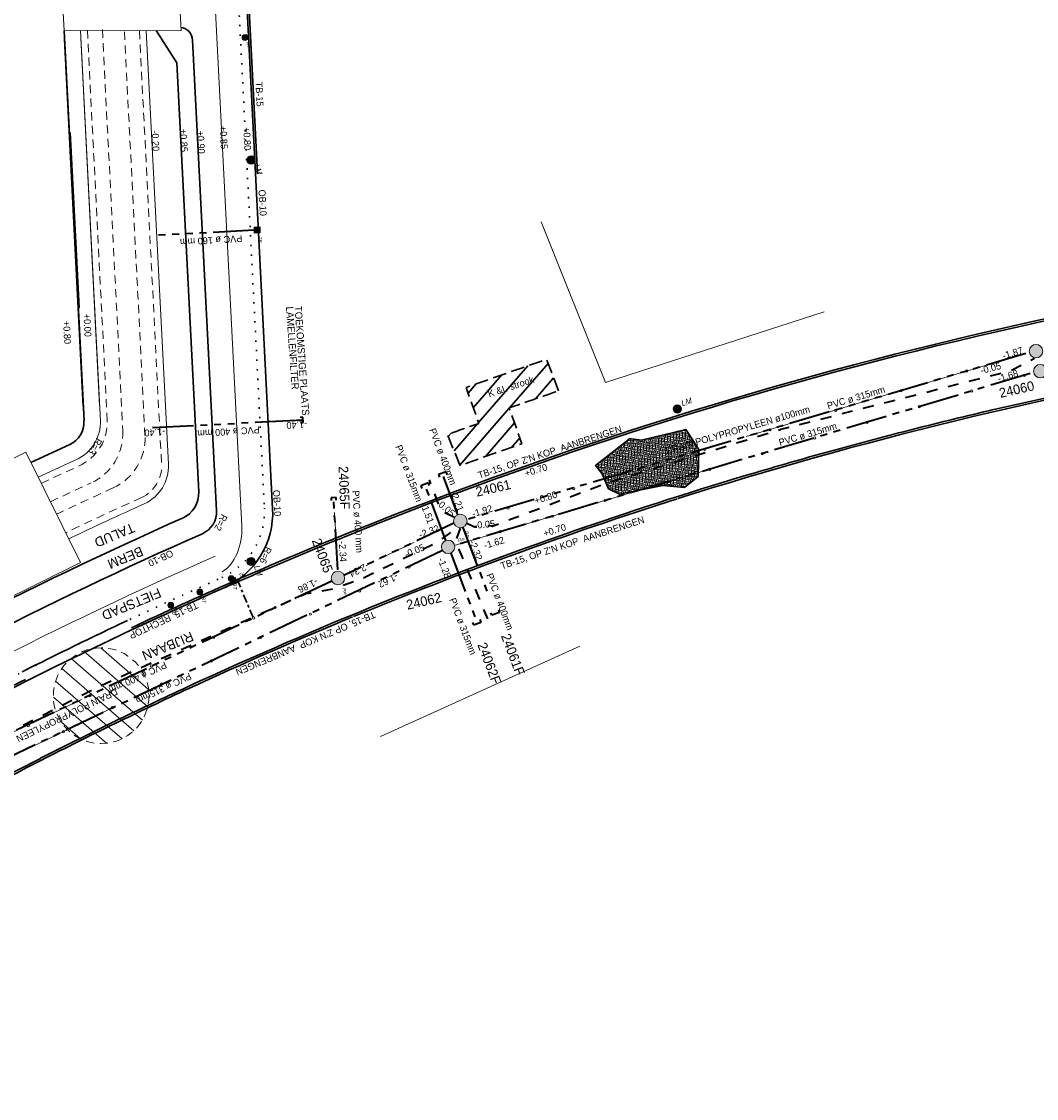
# Model space of a CAD drawing. Header units: metres. Extents: x 73592 to 73968, y 444899 to 445120.
# Tile 9 of 20: x 73734 to 73808, y 444932 to 445011. Entities that reach past the tile are written whole.
import ezdxf

# ---------------------------------------------------------------- set-up
doc = ezdxf.new("R2010")
doc.units = ezdxf.units.M
doc.header["$MEASUREMENT"] = 0
for name, pattern in [('DGN Style 1', [0.6, 0, -0.6]), ('DGN Style 2', [1, 0.6, -0.4]), ('DGN Style 3', [1.4, 1, -0.4]), ('DRAIN streng', [1.6, 0.8, -0.8]), ('DWA streng', [5.5, 3, -0.5, 0.5, -0.5, 0.5, -0.5]), ('VRWA kolkafvoer', [1.2, 0.6, -0.2, 0.2, -0.2]), ('VRWA streng', [7.5, 3, -0.5, 0.5, -0.5, 0.5, -0.5, 0.5, -0.5, 0.5, -0.5])]:
    doc.linetypes.add(name, pattern=pattern)
for name, color, linetype, lineweight in [('ALG werkgrens', 7, 'Continuous', 0), ('DWARS arcering ontgraven', 7, 'Continuous', 0), ('GBKN BRUG bruggen en kunstwerken', 253, 'Continuous', 0), ('GRONDWERK aanbr arcering talud', 7, 'TAL', 0), ('GRONDWERK aanbr insteek talud', 7, 'Continuous', 30), ('GRONDWERK verw insteek talud', 7, 'DGN Style 2', 13), ('MEUB aanbr straatmeubilair elementen', 1, 'Continuous', 13), ('NUTS aanbr MEUBILAIR', 1, 'Continuous', 13), ('NUTS aanbr tekst', 7, 'Continuous', 13), ('NUTS aanbr trace', 7, 'DGN Style 3', 30), ('RIO aanbr ALG inlaat', 7, 'Continuous', 13), ('RIO aanbr ALG kolken en draingoten', 7, 'Continuous', 0), ('RIO aanbr DRAIN streng', 5, 'DRAIN streng', 40), ('RIO aanbr DWA BOB en stroomrichting', 30, 'Continuous', 13), ('RIO aanbr DWA putnummer', 30, 'Continuous', 30), ('RIO aanbr DWA putten', 30, 'Continuous', 13), ('RIO aanbr DWA streng', 30, 'DWA streng', 40), ('RIO aanbr DWA strenggegevens', 30, 'Continuous', 13), ('RIO aanbr VRWA BOB en stroomrichting', 4, 'Continuous', 13), ('RIO aanbr VRWA kolkafvoer', 4, 'VRWA kolkafvoer', 30), ('RIO aanbr VRWA putnummer', 4, 'Continuous', 30), ('RIO aanbr VRWA putten en uitstroombakken', 4, 'Continuous', 13), ('RIO aanbr VRWA streng', 4, 'VRWA streng', 40), ('RIO aanbr VRWA strenggegevens', 4, 'Continuous', 13), ('VERH aanbr arcering', 252, 'Continuous', 0), ('VERH aanbr gazonband', 2, 'Continuous', 30), ('VERH aanbr materiaalscheiding', 3, 'DGN Style 1', 30), ('VERH aanbr tekst hoogtemaat', 5, 'Continuous', 13), ('VERH aanbr tekst kantopsluiting', 5, 'Continuous', 13), ('VERH aanbr tekst overig', 7, 'Continuous', 13), ('VERH aanbr trottoirband', 2, 'Continuous', 30), ('WATERG aanbr beschoeiing', 2, 'Continuous', 13), ('WATERG aanbr onderwater stippellijn', 9, 'DGN Style 2', 0), ('WATERG aanbr talud arcering', 7, 'TAL', 13), ('WATERG aanbr tekst', 7, 'Continuous', 13)]:
    doc.layers.add(name, color=color, linetype=linetype, lineweight=lineweight)
doc.layers.add('VERH aanbr arcering lijnen', color=3, linetype='Continuous', lineweight=30, plot=False)
doc.styles.add('nuts tekst K+L trace bij arcering', font='INTL_ISO.shx', dxfattribs={"height": 0.0025})
doc.styles.add('rio BOB 2 mm', font='INTL_ISO.shx', dxfattribs={"height": 0.0025})
doc.styles.add('rio putnummer 3.5 mm', font='INTL_ISO.shx', dxfattribs={"height": 0.0035})
doc.styles.add('rio tekst strenggegevens 2 mm', font='INTL_ISO.shx', dxfattribs={"height": 0.0025})
doc.styles.add('Style-ENGINEERING I 0.20944', font='ENGINEERING.shx', dxfattribs={"oblique": 12})
doc.styles.add('verh hoogtemaat 2 mm', font='INTL_ISO.shx', dxfattribs={"height": 0.0025})
doc.styles.add('verh kantopsluiting 2 mm', font='INTL_ISO.shx', dxfattribs={"height": 0.0025})
doc.styles.add('verh tekst overig 2 mm', font='INTL_ISO.shx', dxfattribs={"height": 0.0025})
doc.styles.add('verh tekst overig 3 mm', font='INTL_ISO.shx', dxfattribs={"height": 0.0035})
doc.linetypes.add('513', pattern='A,-0.5,[1,dgnlstyle-infvm_s.shx,S=0.008,R=0,X=0,Y=0],-3.5', length=4)
doc.linetypes.add('TAL', pattern='A,-0.5,[68,dgnlstyle-ior_v8_factor1.shx,S=0.016,R=0,X=0,Y=0],-0.5', length=1)

# ---------------------------------------------------------------- blocks, each defined once
blk = doc.blocks.new('POLYESTERPUT')
at = {"layer": 'RIO aanbr DWA putten'}
blk.add_hatch(color=256, dxfattribs=at).paths.add_polyline_path([(-0.493, 0.001, 1), (0.493, -0.001, 1)])
blk.add_circle((0, 0), 0.493, dxfattribs=at)
at = {"layer": 'RIO aanbr DWA putten', "style": 'Style-ENGINEERING I 0.20944', "oblique": 12.00003, "width": 0.88}
blk.add_text('PP', height=0.25, rotation=359.89627, dxfattribs=at).set_placement((0.737, 0.298))
blk = doc.blocks.new('POLYESTERPUT_1')
at = {"layer": 'RIO aanbr VRWA putten en uitstroombakken'}
blk.add_hatch(color=256, dxfattribs=at).paths.add_polyline_path([(-0.493, 0.001, 1), (0.493, -0.001, 1)])
blk.add_circle((0, 0), 0.493, dxfattribs=at)
at = {"layer": 'RIO aanbr VRWA putten en uitstroombakken', "style": 'Style-ENGINEERING I 0.20944', "oblique": 12.00003, "width": 0.88}
blk.add_text('PP', height=0.25, rotation=359.89627, dxfattribs=at).set_placement((0.737, 0.298))
blk = doc.blocks.new('BETONPAAL AANBR')
for p, q in [((-0.198, -0.095), (-0.197, 0.098)), ((-0.175, -0.131), (-0.175, 0.133)), ((-0.155, -0.157), (-0.153, 0.159)), ((-0.13, -0.175), (-0.131, 0.177)), ((-0.109, -0.19), (-0.109, 0.192)), ((-0.088, -0.201), (-0.088, 0.202)), ((-0.066, -0.209), (-0.066, 0.21)), ((-0.043, -0.214), (-0.043, 0.216)), ((-0.021, -0.218), (-0.022, 0.219)), ((0, -0.22), (0.001, 0.222)), ((0.023, -0.219), (0.024, 0.22)), ((0.045, -0.214), (0.045, 0.216)), ((0.067, -0.209), (0.067, 0.21)), ((0.089, -0.201), (0.088, 0.202)), ((0.112, -0.19), (0.111, 0.191)), ((0.131, -0.175), (0.133, 0.177)), ((0.155, -0.156), (0.155, 0.157)), ((0.177, -0.13), (0.177, 0.132)), ((0.199, -0.094), (0.199, 0.095))]:
    blk.add_line(p, q)
blk.add_circle((0, 0), 0.22)
at = {"style": 'Style-ENGINEERING I 0.20944', "oblique": 12}
blk.add_text('BT', height=0.275, rotation=359.89627, dxfattribs=at).set_placement((0.32, 0.112))
blk = doc.blocks.new('TROTTOIRKOLK')
at = {"layer": 'RIO aanbr ALG kolken en draingoten'}
for p, q in [((-0.22, 0.22), (0.219, 0.221)), ((-0.219, -0.22), (-0.22, 0.22)), ((0.219, 0.221), (0.219, -0.22)), ((0.219, -0.22), (-0.219, -0.22))]:
    blk.add_line(p, q, dxfattribs=at)
blk.add_solid([(-0.22, 0.22), (-0.219, -0.22), (0.219, 0.221), (0.219, -0.22)], dxfattribs=at)
at = {"layer": 'RIO aanbr ALG kolken en draingoten', "style": 'Style-ENGINEERING I 0.20944', "oblique": 12.00003, "width": 0.88}
blk.add_text('TK', height=0.25, rotation=359.95561, dxfattribs=at).set_placement((0.457, 0.056))
blk = doc.blocks.new('LICHTMAST AANBR')
at = {"layer": 'NUTS aanbr MEUBILAIR'}
blk.add_hatch(color=256, dxfattribs=at).paths.add_polyline_path([(-0.3, 0, 1), (0.3, 0, 1)])
blk.add_circle((0, 0), 0.3, dxfattribs=at)
at = {"layer": 'NUTS aanbr MEUBILAIR', "style": 'Style-ENGINEERING I 0.20944', "oblique": 12.00003}
blk.add_text('LM', height=0.4125, rotation=359.89627, dxfattribs=at).set_placement((0.388, 0.081))
blk = doc.blocks.new('POLYESTERPUT_2')
at = {"layer": 'RIO aanbr VRWA putten en uitstroombakken'}
blk.add_hatch(color=256, dxfattribs=at).paths.add_polyline_path([(-0.493, 0.001, 1), (0.493, -0.001, 1)])
blk.add_circle((0, 0), 0.493, dxfattribs=at)
at = {"layer": 'RIO aanbr VRWA putten en uitstroombakken', "style": 'Style-ENGINEERING I 0.20944', "oblique": 12.00003, "width": 0.88}
blk.add_text('PP', height=0.25, rotation=359.89627, dxfattribs=at).set_placement((0.737, 0.298))
blk = doc.blocks.new('INLAAT')
at = {"color": 0, "linetype": 'ByBlock', "lineweight": -2}
blk.add_circle((0, 0), 0.0838, dxfattribs=at)

msp = doc.modelspace()

# ---------------------------------------------------------------- hatches: boundary and pattern name
at = {"layer": 'DWARS arcering ontgraven'}
h = msp.add_hatch(dxfattribs=at)
h.set_pattern_fill('_USER', color=256, style=0)
h.set_pattern_definition([(-40.915, (73752.0576, 444960.3984), (0.654935, 0.755685), [])])
h.paths.add_polyline_path([(73735.895, 444961.044, 1), (73742.878, 444961.542, 1)])
at = {"layer": 'NUTS aanbr trace'}
h = msp.add_hatch(dxfattribs=at)
h.set_pattern_fill('_USER', color=256, style=0)
h.set_pattern_definition([(49.0282, (73871.0257, 445006.5135), (-0.755033, 0.655687), [])])
h.paths.add_polyline_path([(73772.832, 444983.584), (73771.959, 444985.885, 0.00499), (73766.07, 444983.823), (73767.01, 444981.202, 0.010537), (73764.706, 444980.381), (73765.636, 444978.104, -0.012509), (73770.159, 444979.711), (73769.218, 444982.334, -0.003083)])
at = {"layer": 'VERH aanbr arcering'}
h = msp.add_hatch(dxfattribs=at)
h.set_pattern_fill('BLOKVR', color=256, style=0)
h.set_pattern_definition([(184.028, (73780.585, 444979.89), (-1.4415, 1.25183), [1.3485, -0.0015]), (94.028, (73780.585, 444979.89), (-1.25183, -1.4415), []), (184.028, (73780.5692, 444980.1145), (-1.4415, 1.25183), [1.3485, -0.0015]), (184.028, (73780.5534, 444980.339), (-1.4415, 1.25183), [1.3485, -0.0015]), (184.028, (73780.5376, 444980.5634), (-1.4415, 1.25183), [1.344, -0.006]), (184.028, (73780.5218, 444980.7878), (-1.4415, 1.25183), [1.3485, -0.0015]), (184.028, (73780.506, 444981.0123), (-1.4415, 1.25183), [1.348, -0.002]), (94.028, (73780.3606, 444979.8742), (-1.25183, -1.4415), [1.346, -0.004]), (94.028, (73780.1361, 444979.8584), (-1.25183, -1.4415), []), (94.028, (73779.9117, 444979.8426), (-1.25183, -1.4415), []), (94.028, (73779.6873, 444979.8268), (-1.25183, -1.4415), []), (94.028, (73779.4628, 444979.811), (-1.25183, -1.4415), []), (94.028, (73780.4728, 444979.8821), (-1.25183, -1.4415), [0.225, -1.125]), (184.028, (73780.3527, 444979.986), (-1.4415, 1.25183), [0.2255, -1.1245]), (94.028, (73780.4412, 444980.331), (-1.25183, -1.4415), [0.225, -1.125]), (94.028, (73780.4101, 444980.78), (-1.25183, -1.4415), [0.225, -1.125]), (94.028, (73780.0239, 444979.8505), (-1.25183, -1.4415), [0.225, -1.125]), (94.028, (73779.9923, 444980.2994), (-1.25183, -1.4415), [0.225, -1.125]), (94.028, (73779.9607, 444980.7483), (-1.25183, -1.4415), [0.225, -1.125]), (94.028, (73779.575, 444979.8189), (-1.25183, -1.4415), [0.225, -1.125]), (94.028, (73779.5434, 444980.2678), (-1.25183, -1.4415), [0.225, -1.125]), (94.028, (73779.5118, 444980.7167), (-1.25183, -1.4415), [0.225, -1.125]), (-170.7773, (73780.32111, 444980.43485), (-1.346665, -0.094835), [0.225, -14.68624]), (184.028, (73780.2895, 444980.8837), (-1.4415, 1.25183), [0.225, -1.125]), (184.028, (73779.9038, 444979.9544), (-1.4415, 1.25183), [0.2245, -1.1255]), (184.028, (73779.8722, 444980.4032), (-1.4415, 1.25183), [0.225, -1.125]), (184.028, (73779.8406, 444980.8521), (-1.4415, 1.25183), [0.225, -1.125]), (184.028, (73779.455, 444979.9222), (-1.4415, 1.25183), [0.225, -1.125]), (184.028, (73779.4233, 444980.3716), (-1.4415, 1.25183), [0.225, -1.125]), (184.028, (73779.3917, 444980.8205), (-1.4415, 1.25183), [0.225, -1.125]), (94.028, (73780.2326, 444980.0903), (-1.25183, -1.4415), [0.2255, -1.1245]), (184.028, (73780.5614, 444980.2262), (-1.4415, 1.25183), [0.225, -1.125]), (184.028, (73780.5298, 444980.6751), (-1.4415, 1.25183), [0.225, -1.125]), (184.028, (73780.4981, 444981.124), (-1.4415, 1.25183), [0.225, -1.125]), (184.028, (73780.1125, 444980.1946), (-1.4415, 1.25183), [0.225, -1.125]), (184.028, (73780.0804, 444980.6435), (-1.4415, 1.25183), [0.2245, -1.1255]), (184.028, (73780.0493, 444981.0919), (-1.4415, 1.25183), [0.225, -1.125]), (184.028, (73779.6636, 444980.163), (-1.4415, 1.25183), [0.225, -1.125]), (184.028, (73779.632, 444980.6119), (-1.4415, 1.25183), [0.2255, -1.1245]), (184.028, (73779.6004, 444981.0608), (-1.4415, 1.25183), [0.225, -1.125]), (94.028, (73780.201, 444980.5397), (-1.25183, -1.4415), [0.2245, -1.1255]), (94.028, (73780.1693, 444980.9886), (-1.25183, -1.4415), [0.225, -1.125]), (94.028, (73779.7837, 444980.0592), (-1.25183, -1.4415), [0.225, -1.125]), (94.028, (73779.752, 444980.508), (-1.25183, -1.4415), [0.225, -1.125]), (94.028, (73779.7205, 444980.957), (-1.25183, -1.4415), [0.225, -1.125]), (94.028, (73779.3348, 444980.0276), (-1.25183, -1.4415), [0.225, -1.125]), (94.028, (73779.3032, 444980.4764), (-1.25183, -1.4415), [0.225, -1.125]), (94.028, (73779.2716, 444980.9253), (-1.25183, -1.4415), [0.225, -1.125])])
h.paths.add_polyline_path([(73777.993, 444980.091), (73778.002, 444980.062), (73775.541, 444978.134), (73776.03, 444977.51), (73776.488, 444976.425), (73777.298, 444976.033), (73778.88, 444976.343), (73780.462, 444976.653), (73782.048, 444976.522), (73783.043, 444977.322), (73783.091, 444979.293), (73782.336, 444980.459), (73782.147, 444980.751), (73780.532, 444980.368), (73779.896, 444980.217), (73778.899, 444979.981)])

# ---------------------------------------------------------------- linework, layer by layer
at = {"color": 7, "linetype": 'Continuous', "lineweight": 0, "flags": 128}
msp.add_lwpolyline([(73727.961, 444976.167), (73733.874, 444979.099), (73737.87, 444971.035), (73731.957, 444968.103)], close=True, dxfattribs=at)
at = {"layer": 'ALG werkgrens', "ltscale": 0.2}
msp.add_line((73759.806, 444958.321), (73774.385, 444964.905), dxfattribs=at)
at = {"layer": 'ALG werkgrens', "ltscale": 0.2, "flags": 128}
msp.add_lwpolyline([(73792.257, 444989.361), (73776.267, 444984.188), (73771.564, 444995.945)], dxfattribs=at)
at = {"layer": 'GBKN BRUG bruggen en kunstwerken'}
msp.add_line((73736.676, 445009.922), (73745.23, 445009.932), dxfattribs=at)
at = {"layer": 'GBKN BRUG bruggen en kunstwerken', "flags": 128}
for points in [[(73736.472, 445013.922), (73736.676, 445009.922)], [(73745.026, 445013.932), (73745.23, 445009.932)]]:
    msp.add_lwpolyline(points, dxfattribs=at)
at = {"layer": 'GRONDWERK aanbr arcering talud', "ltscale": 0.559081}
msp.add_line((73737.791, 444989.654), (73737.137, 445002.487), dxfattribs=at)
at = {"layer": 'GRONDWERK aanbr insteek talud'}
for p, q in [((73743.414, 445009.93), (73744.919, 445007.565)), ((73744.919, 445007.565), (73746.517, 444976.206)), ((73734.247, 444978.345), (73737.087, 444979.657))]:
    msp.add_line(p, q, dxfattribs=at)
at = {"layer": 'GRONDWERK aanbr insteek talud', "flags": 128}
for points in [[(73736.676, 445009.922), (73738.13, 444981.383)], [(73736.707, 445009.312), (73738.075, 444982.457)]]:
    msp.add_lwpolyline(points, dxfattribs=at)
at = {"layer": 'GRONDWERK aanbr insteek talud', "extrusion": (0, 0, -1)}
msp.add_arc((-73736.332, 444981.291), 1.8, 177.0829, 245.19724, dxfattribs=at)
at = {"layer": 'GRONDWERK aanbr insteek talud'}
for centre, radius, start, end in [((73744.52, 444976.105), 2, 293.95071, 2.9171), ((73874.144, 444684.289), 317.31, 113.95071, 127.35275)]:
    msp.add_arc(centre, radius, start, end, dxfattribs=at)
at = {"layer": 'GRONDWERK verw insteek talud'}
msp.add_circle((73739.387, 444961.293), 3.5, dxfattribs=at)
at = {"layer": 'NUTS aanbr trace', "flags": 128}
msp.add_lwpolyline([(73772.832, 444983.584), (73771.959, 444985.885, 0.00499), (73766.07, 444983.823), (73767.01, 444981.202, 0.010537), (73764.706, 444980.381), (73765.636, 444978.104, -0.012509), (73770.159, 444979.711), (73769.218, 444982.334, -0.003083)], format="xyb", close=True, dxfattribs=at)
at = {"layer": 'RIO aanbr DRAIN streng', "flags": 128}
for points in [[(73766.124, 444973.903), (73766.592, 444973.683, 0.132703), (73766.849, 444973.637), (73768.054, 444973.742, 0.068217), (73768.187, 444973.772), (73776.438, 444976.875, -0.015174), (73776.467, 444976.885), (73789.065, 444980.768, -0.012244), (73789.088, 444980.774), (73805.815, 444985.046, -0.013427), (73805.842, 444985.052), (73807.65, 444985.97)], [(73765.229, 444974.328), (73764.44, 444974.704, -0.193448), (73764.188, 444974.979), (73763.392, 444977.086)], [(73719.562, 444951.833), (73720.578, 444951.921, 0.114985), (73720.794, 444951.991), (73725.747, 444954.99), (73730.948, 444957.761, -0.004825), (73730.957, 444957.765), (73739.328, 444962.019), (73754.246, 444968.721, -0.061788), (73754.363, 444968.757), (73756.337, 444969.107), (73758.49, 444969.881), (73764.006, 444972.545, 0.042863), (73764.079, 444972.589), (73765.473, 444973.587)]]:
    msp.add_lwpolyline(points, format="xyb", dxfattribs=at)
msp.add_lwpolyline([(73765.628, 444973.538), (73765.299, 444972.558), (73767.642, 444966.903)], dxfattribs=at)
at = {"layer": 'RIO aanbr DWA BOB en stroomrichting', "linetype": 'Continuous'}
for p, q in [((73786.262, 444978.563), (73765.203, 444972.274)), ((73739.995, 444960.307), (73718.617, 444949.942))]:
    msp.add_line(p, q, dxfattribs=at)
at = {"layer": 'RIO aanbr DWA streng'}
for p, q in [((73807.321, 444984.852), (73765.337, 444972.314)), ((73764.597, 444972.648), (73763.051, 444976.745)), ((73764.346, 444971.91), (73718.911, 444950.219)), ((73764.945, 444971.726), (73766.891, 444966.574))]:
    msp.add_line(p, q, dxfattribs=at)
at = {"layer": 'RIO aanbr DWA streng', "flags": 128}
for points in [[(73763.403, 444976.664), (73763.332, 444976.851), (73762.771, 444976.639), (73762.842, 444976.452)], [(73766.539, 444966.655), (73766.61, 444966.468), (73767.171, 444966.68), (73767.101, 444966.867)]]:
    msp.add_lwpolyline(points, dxfattribs=at)
at = {"layer": 'RIO aanbr VRWA BOB en stroomrichting', "linetype": 'Continuous'}
for p, q in [((73786.546, 444980.237), (73806.998, 444986.317)), ((73756.446, 444974.681), (73756.686, 444970.487)), ((73759.679, 444971.288), (73762.276, 444972.529)), ((73737.937, 444961.014), (73719.716, 444952.314))]:
    msp.add_line(p, q, dxfattribs=at)
at = {"layer": 'RIO aanbr VRWA kolkafvoer'}
msp.add_line((73749.341, 444969.779), (73750.497, 444967.003), dxfattribs=at)
at = {"layer": 'RIO aanbr VRWA streng'}
for p, q in [((73750.573, 444995.329), (73743.081, 444994.948)), ((73806.998, 444986.317), (73766.23, 444974.197)), ((73743.151, 444980.904), (73752.15, 444981.363)), ((73752.15, 444981.363), (73754.148, 444981.465)), ((73754.136, 444981.651), (73753.941, 444981.64)), ((73753.964, 444981.267), (73754.159, 444981.278)), ((73754.159, 444981.278), (73754.136, 444981.651)), ((73765.476, 444974.526), (73764.329, 444977.565)), ((73756.57, 444975.79), (73756.197, 444975.767)), ((73756.197, 444975.767), (73756.208, 444975.572)), ((73756.686, 444970.487), (73756.383, 444975.779)), ((73756.581, 444975.595), (73756.57, 444975.79)), ((73765.185, 444973.901), (73757.13, 444970.075)), ((73765.824, 444973.604), (73767.777, 444968.455)), ((73756.255, 444969.679), (73719.583, 444952.343))]:
    msp.add_line(p, q, dxfattribs=at)
at = {"layer": 'RIO aanbr VRWA streng', "flags": 128}
for points in [[(73764.681, 444977.484), (73764.61, 444977.671), (73764.049, 444977.458), (73764.12, 444977.271)], [(73768.445, 444967.575), (73768.516, 444967.388), (73767.955, 444967.175), (73767.884, 444967.362)]]:
    msp.add_lwpolyline(points, dxfattribs=at)
at = {"layer": 'VERH aanbr arcering lijnen', "flags": 128}
msp.add_lwpolyline([(73778.002, 444980.062), (73775.541, 444978.134), (73776.03, 444977.51), (73776.488, 444976.425), (73777.298, 444976.033), (73778.88, 444976.343), (73780.462, 444976.653), (73780.462, 444976.653), (73782.048, 444976.522), (73783.043, 444977.322), (73783.091, 444979.293), (73782.336, 444980.459), (73782.147, 444980.751), (73780.532, 444980.368), (73779.896, 444980.217), (73778.899, 444979.981), (73777.993, 444980.091)], close=True, dxfattribs=at)
at = {"layer": 'VERH aanbr gazonband', "linetype": 'Continuous', "extrusion": (0, 0, -1)}
msp.add_arc((-73874.141, 444684.283), 312.176, 63.24438, 64.81836, dxfattribs=at)
at = {"layer": 'VERH aanbr materiaalscheiding'}
msp.add_line((73744.819, 445102.625), (73751.323, 444974.997), dxfattribs=at)
msp.add_arc((73746.08, 444974.73), 5.25, 293.7932, 2.9171, dxfattribs=at)
at = {"layer": 'VERH aanbr materiaalscheiding', "extrusion": (0, 0, -1)}
msp.add_arc((-73874.141, 444684.283), 312.176, 52.64749, 66.2068, dxfattribs=at)
at = {"layer": 'VERH aanbr trottoirband', "color": 2, "linetype": '513', "lineweight": 0}
msp.add_line((73749.676, 444973.692), (73743.111, 445102.538), dxfattribs=at)
at = {"layer": 'VERH aanbr trottoirband'}
for p, q in [((73745.666, 445097.801), (73750.677, 444999.474)), ((73745.823, 445097.661), (73750.826, 444999.482)), ((73746.074, 445009.229), (73747.827, 444974.828)), ((73750.677, 444999.474), (73751.925, 444974.97)), ((73804.658, 444982.214), (73810.475, 444983.51)), ((73734.956, 444956.713), (73740.289, 444959.372))]:
    msp.add_line(p, q, dxfattribs=at)
at = {"layer": 'VERH aanbr trottoirband', "extrusion": (0, 0, -1)}
for centre, radius, start, end in [((-73745.075, 445009.178), 1, 98.21326, 177.0829), ((-73874.141, 444684.283), 311.576, 67.78963, 85.97193), ((-73874.141, 444684.283), 311.426, 67.78954, 85.97193), ((-73874.141, 444684.283), 305.776, 72.37342, 80.23972), ((-73874.141, 444684.283), 305.926, 75.74158, 76.86996), ((-73874.141, 444684.283), 305.926, 74.62091, 75.74158), ((-73874.141, 444684.283), 305.926, 73.49252, 74.62087), ((-73874.141, 444684.283), 305.926, 70.98961, 73.49252), ((-73874.141, 444684.283), 305.776, 67.64304, 72.36374), ((-73874.141, 444684.283), 305.926, 65.18426, 71.08126), ((-73874.141, 444684.283), 311.576, 64.82641, 67.79311), ((-73874.141, 444684.283), 311.426, 64.82641, 67.79311), ((-73874.141, 444684.283), 311.426, 52.64749, 66.17781), ((-73874.141, 444684.283), 305.776, 65.18426, 67.63194), ((-73874.141, 444684.283), 311.576, 62.19481, 63.23819), ((-73874.141, 444684.283), 305.926, 64.05588, 65.18426), ((-73874.141, 444684.283), 305.776, 64.05588, 65.18426), ((-73874.141, 444684.283), 305.776, 62.93516, 64.05588), ((-73874.141, 444684.283), 305.926, 61.80677, 62.93516), ((-73874.141, 444684.283), 305.776, 61.80677, 62.93516)]:
    msp.add_arc(centre, radius, start, end, dxfattribs=at)
at = {"layer": 'VERH aanbr trottoirband'}
for centre, radius, start, end in [((73746.079, 444974.739), 1.75, 293.79352, 2.9171), ((73745.933, 444974.665), 6, 293.82219, 2.9171), ((73874.144, 444684.289), 315.68, 113.79352, 127.35275)]:
    msp.add_arc(centre, radius, start, end, dxfattribs=at)
at = {"layer": 'VERH aanbr trottoirband', "color": 2, "linetype": '513', "lineweight": 0, "extrusion": (0, 0, -1)}
msp.add_arc((-73874.141, 444684.283), 313.801, 52.64749, 66.24473, dxfattribs=at)
at = {"layer": 'VERH aanbr trottoirband', "color": 2, "linetype": '513', "lineweight": 0}
msp.add_ellipse((73747.269, 444973.516), major_axis=(0, 3.466), ratio=0.69554, start_param=3.5562, end_param=4.763302, dxfattribs=at)
at = {"layer": 'WATERG aanbr beschoeiing'}
for p, q in [((73742.684, 445009.931), (73744.3, 444978.215)), ((73734.78, 444977.269), (73737.789, 444978.659))]:
    msp.add_line(p, q, dxfattribs=at)
at = {"layer": 'WATERG aanbr beschoeiing', "flags": 128}
for points in [[(73737.877, 445009.924), (73739.332, 444981.368)], [(73737.905, 445009.373), (73739.274, 444982.518)], [(73737.905, 445009.373), (73739.274, 444982.518)]]:
    msp.add_lwpolyline(points, dxfattribs=at)
at = {"layer": 'WATERG aanbr beschoeiing'}
for centre, radius, start, end in [((73736.333, 444981.291), 3, 294.51714, 2.9171), ((73741.304, 444978.062), 3, 294.33086, 2.9171), ((73874.141, 444684.283), 319.416, 114.33086, 115.42385)]:
    msp.add_arc(centre, radius, start, end, dxfattribs=at)
at = {"layer": 'WATERG aanbr onderwater stippellijn'}
for p, q in [((73741.086, 445009.849), (73742.59, 444980.329)), ((73742.185, 445009.905), (73743.801, 444978.19)), ((73735.002, 444976.821), (73737.999, 444978.206)), ((73735.669, 444975.476), (73738.652, 444976.855))]:
    msp.add_line(p, q, dxfattribs=at)
at = {"layer": 'WATERG aanbr onderwater stippellijn', "flags": 128}
for points in [[(73738.377, 445009.949), (73739.832, 444981.394)], [(73739.475, 445010.005), (73740.969, 444980.69)]]:
    msp.add_lwpolyline(points, dxfattribs=at)
at = {"layer": 'WATERG aanbr onderwater stippellijn'}
for centre, radius, start, end in [((73736.333, 444981.291), 3.5, 294.51714, 2.9171), ((73738.596, 444980.126), 4, 294.61571, 2.9171), ((73741.304, 444978.062), 2.5, 294.33086, 2.9171), ((73874.141, 444684.283), 321.416, 114.61571, 115.42969), ((73874.141, 444684.283), 319.916, 114.33086, 115.42531)]:
    msp.add_arc(centre, radius, start, end, dxfattribs=at)
at = {"layer": 'WATERG aanbr onderwater stippellijn', "extrusion": (0, 0, -1)}
msp.add_arc((-73736.974, 444980.486), 4, 177.0829, 245.19724, dxfattribs=at)
at = {"layer": 'WATERG aanbr talud arcering', "ltscale": 1.073788}
msp.add_line((73745.15, 445003.314), (73745.526, 444995.927), dxfattribs=at)
at = {"layer": 'WATERG aanbr talud arcering', "ltscale": 0.559081}
msp.add_line((73737.791, 444989.654), (73737.137, 445002.487), dxfattribs=at)

# ---------------------------------------------------------------- block references
at = {"layer": 'MEUB aanbr straatmeubilair elementen', "lineweight": 13, "rotation": 272.9177780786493}
for p in [(73749.905, 445009.427), (73748.892, 444969.862), (73746.603, 444968.878), (73744.477, 444967.916)]:
    msp.add_blockref('BETONPAAL AANBR', p, dxfattribs=at)
at = {"layer": 'NUTS aanbr MEUBILAIR'}
for p, rotation in [((73750.35, 445000.46), 288.3846655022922), ((73781.525, 444982.254), 18.3846655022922), ((73750.35, 444971.109), 288.3846655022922)]:
    msp.add_blockref('LICHTMAST AANBR', p, dxfattribs=dict(at, rotation=rotation))
at = {"layer": 'RIO aanbr ALG inlaat', "lineweight": 13}
for p in [(73802.679, 444985.027), (73806.891, 444984.723), (73797.888, 444983.596), (73803.058, 444983.579), (73793.098, 444982.166), (73799.225, 444982.434), (73795.392, 444981.29), (73788.307, 444980.735), (73791.56, 444980.145), (73783.516, 444979.304), (73787.727, 444979.001), (73778.725, 444977.874), (73783.894, 444977.856), (73773.934, 444976.443), (73780.061, 444976.711), (73776.229, 444975.567), (73769.143, 444975.012), (73772.396, 444974.422), (73768.563, 444973.278), (73761.893, 444970.703), (73758.295, 444968.956), (73752.102, 444967.744), (73750.541, 444966.966), (73754.674, 444967.256), (73747.602, 444965.563), (73751.053, 444965.557), (73747.443, 444963.833), (73743.06, 444963.472), (73743.82, 444962.139), (73738.561, 444961.291), (73740.212, 444960.412), (73734.062, 444959.11), (73736.613, 444958.667)]:
    msp.add_blockref('INLAAT', p, dxfattribs=at)
at = {"layer": 'RIO aanbr ALG kolken en draingoten'}
for p, rotation in [((73750.793, 444995.341), 272.9171034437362), ((73749.083, 444969.682), 23.69484797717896)]:
    msp.add_blockref('TROTTOIRKOLK', p, dxfattribs=dict(at, rotation=rotation))
at = {"layer": 'RIO aanbr DWA putten', "rotation": 4.028237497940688}
for p in [(73808.069, 444985.023), (73764.757, 444972.182)]:
    msp.add_blockref('POLYESTERPUT', p, dxfattribs=at)
at = {"layer": 'RIO aanbr VRWA putten en uitstroombakken'}
for name, p, rotation in [('POLYESTERPUT_1', (73807.747, 444986.488), 4.028237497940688), ('POLYESTERPUT_1', (73765.649, 444974.065), 272.9177780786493), ('POLYESTERPUT_2', (73756.699, 444969.893), 272.9177780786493)]:
    msp.add_blockref(name, p, dxfattribs=dict(at, rotation=rotation))

# ---------------------------------------------------------------- texts
at = {"layer": 'NUTS aanbr tekst', "linetype": 'Continuous', "insert": (73767.769, 444983.103), "char_height": 0.5, "attachment_point": 7, "rotation": 18.28858, "line_spacing_factor": 0.84, "style": 'nuts tekst K+L trace bij arcering'}
msp.add_mtext('K &L-strook', dxfattribs=at)
at = {"layer": 'RIO aanbr DRAIN streng', "linetype": 'Continuous', "style": 'rio tekst strenggegevens 2 mm'}
for rotation, p in [(16.29707, (73780.744, 444978.948)), (205.8872, (73740.436, 444961.866))]:
    msp.add_text('DRAIN POLYPROPYLEEN %%248100mm', height=0.5, rotation=rotation, dxfattribs=at).set_placement(p)
at = {"layer": 'RIO aanbr DRAIN streng', "char_height": 0.5, "attachment_point": 7, "line_spacing_factor": 0.84, "style": 'rio BOB 2 mm'}
for s, insert, rotation in [('-0.05', (73803.762, 444984.814), 14.32451), ('\\W1.000000x;-0.05', (73763.828, 444975.315), 320.00739), ('-0.05', (73766.69, 444973.497), 4.99779), ('-0.05', (73761.699, 444971.363), 22.45468)]:
    msp.add_mtext(s, dxfattribs=dict(at, insert=insert, rotation=rotation))
at = {"layer": 'RIO aanbr DWA BOB en stroomrichting', "char_height": 0.5, "attachment_point": 7, "line_spacing_factor": 0.84, "style": 'rio BOB 2 mm'}
for s, insert, rotation in [('-1.68', (73805.03, 444984.22), 16.62723), ('-1.51', (73762.732, 444975.26), 290.66758), ('-1.62', (73767.462, 444972.02), 16.62723), ('-1.28', (73763.982, 444971.264), 290.68923), ('-1.62', (73760.951, 444970.283), 205.86488)]:
    msp.add_mtext(s, dxfattribs=dict(at, insert=insert, rotation=rotation))
at = {"layer": 'RIO aanbr DWA putnummer', "linetype": 'Continuous', "style": 'rio putnummer 3.5 mm'}
for s, rotation, p in [('24060', 13.02999, (73805.145, 444983.062)), ('24062', 13.02999, (73761.794, 444967.574)), ('24062F', 290.68923, (73766.887, 444965.02))]:
    msp.add_text(s, height=0.7, rotation=rotation, dxfattribs=at).set_placement(p)
at = {"layer": 'RIO aanbr DWA strenggegevens', "linetype": 'Continuous', "style": 'rio tekst strenggegevens 2 mm'}
for rotation, p in [(16.62723, (73789.029, 444979.552)), (290.68923, (73760.883, 444979.517)), (290.68923, (73764.829, 444968.33)), (205.00856, (73745.825, 444962.986))]:
    msp.add_text('PVC %%248 315mm', height=0.5, rotation=rotation, dxfattribs=at).set_placement(p)
at = {"layer": 'RIO aanbr VRWA BOB en stroomrichting', "style": 'rio BOB 2 mm'}
msp.add_text('-1.86', height=0.5, rotation=205.52421, dxfattribs=at).set_placement((73755.086, 444969.89))
at = {"layer": 'RIO aanbr VRWA BOB en stroomrichting', "char_height": 0.5, "attachment_point": 7, "line_spacing_factor": 0.84, "style": 'rio BOB 2 mm'}
for s, insert, rotation in [('\\W1.000000x;-1.87', (73805.381, 444985.889), 16.55717), ('-1.40', (73754.441, 444981.392), 183.27845), ('-1.40', (73744.056, 444980.842), 183.27845), ('-2.21', (73764.918, 444976.142), 290.66758), ('-1.92', (73766.592, 444974.334), 16.55717), ('-2.32', (73762.727, 444972.803), 19.80347), ('-2.34', (73756.76, 444972.587), 273.27845), ('-2.32', (73766.275, 444972.557), 290.76359), ('\\W1.000000x;-2.34', (73758.827, 444971.044), 205.52421)]:
    msp.add_mtext(s, dxfattribs=dict(at, insert=insert, rotation=rotation))
at = {"layer": 'RIO aanbr VRWA putnummer', "linetype": 'Continuous', "style": 'rio putnummer 3.5 mm'}
for s, rotation, p in [('24065F', 272.2194, (73756.746, 444978.071)), ('24061', 13.02999, (73766.867, 444975.84)), ('24065', 290.76359, (73754.776, 444972.634)), ('24061F', 290.68923, (73768.611, 444965.671))]:
    msp.add_text(s, height=0.7, rotation=rotation, dxfattribs=at).set_placement(p)
at = {"layer": 'RIO aanbr VRWA strenggegevens', "linetype": 'Continuous', "style": 'rio tekst strenggegevens 2 mm'}
for s, rotation, p in [('PVC %%248 160 mm', 183.60525, (73749.693, 444994.985)), ('PVC %%248 315mm', 16.55717, (73792.557, 444982.233)), ('PVC %%248 400 mm', 183.60525, (73750.965, 444980.987)), ('PVC %%248 400 mm', 273.60525, (73757.751, 444976.285)), ('PVC %%248 400 mm', 204.83852, (73744.029, 444963.807))]:
    msp.add_text(s, height=0.5, rotation=rotation, dxfattribs=at).set_placement(p)
at = {"layer": 'RIO aanbr VRWA strenggegevens', "linetype": 'Continuous', "char_height": 0.5, "attachment_point": 7, "rotation": 290.76359, "line_spacing_factor": 0.84, "style": 'rio tekst strenggegevens 2 mm'}
for insert in [(73763.347, 444980.735), (73767.526, 444970.125)]:
    msp.add_mtext('PVC ø 400mm', dxfattribs=dict(at, insert=insert))
at = {"layer": 'VERH aanbr tekst hoogtemaat', "char_height": 0.5, "attachment_point": 7, "line_spacing_factor": 0.722892, "style": 'verh hoogtemaat 2 mm'}
for s, insert, rotation in [('-0.20', (73743.066, 445002.623), 272.91778), ('+0.85', (73745.132, 445002.728), 272.91778), ('+0.90', (73746.385, 445002.605), 272.91778), ('+0.85', (73748.049, 445002.944), 272.91778), ('+0.80', (73749.764, 445002.861), 272.91778), ('+0.00', (73738.082, 444989.211), 272.91778), ('+0.80', (73736.592, 444988.686), 272.91778), ('+0.70', (73770.454, 444977.293), 17.24197), ('+0.80', (73771.172, 444975.292), 17.24197), ('+0.70', (73771.817, 444972.902), 17.24197)]:
    msp.add_mtext(s, dxfattribs=dict(at, insert=insert, rotation=rotation))
at = {"layer": 'VERH aanbr tekst kantopsluiting', "lineweight": 13, "char_height": 0.5, "attachment_point": 7, "line_spacing_factor": 0.722892, "style": 'verh kantopsluiting 2 mm'}
for insert, rotation in [((73767.066, 444977.076), 18.14829), ((73768.717, 444970.442), 18.14829), ((73759.277, 444967.574), 202.79204)]:
    msp.add_mtext("TB-15, OP Z'N KOP  AANBRENGEN^J", dxfattribs=dict(at, insert=insert, rotation=rotation))
at = {"layer": 'VERH aanbr tekst overig'}
for s, height, rotation, style, p in [('TB-15', 0.5, 272.91778, 'verh tekst overig 2 mm', (73750.666, 445006.18)), ('OB-10', 0.5, 272.9171, 'verh tekst overig 2 mm', (73750.896, 444998.294)), ('OB-10', 0.5, 272.9171, 'verh tekst overig 2 mm', (73751.952, 444976.335)), ('TALUD', 0.7, 202.52471, 'verh tekst overig 3 mm', (73741.65, 444973.943)), ('BERM', 0.7, 202.52471, 'verh tekst overig 3 mm', (73742.274, 444972.223)), ('OB-10', 0.5, 204.993, 'verh tekst overig 2 mm', (73744.513, 444971.979)), ('FIETSPAD', 0.7, 202.52471, 'verh tekst overig 3 mm', (73743.583, 444969.187)), ('TB-15, RECHTOP', 0.5, 204.993, 'verh tekst overig 2 mm', (73746.327, 444968.181)), ('RIJBAAN', 0.7, 202.52471, 'verh tekst overig 3 mm', (73745.948, 444966.004))]:
    msp.add_text(s, height=height, rotation=rotation, dxfattribs=dict(at, style=style)).set_placement(p)
at = {"layer": 'VERH aanbr tekst overig', "insert": (73752.897, 444989.736), "char_height": 0.525, "attachment_point": 7, "rotation": 274.02676, "line_spacing_factor": 0.722892, "style": 'verh tekst overig 3 mm'}
msp.add_mtext('TOEKOMSTIGE PLAATS \\P\\ptz;LAMELLENFILTER', dxfattribs=at)
at = {"layer": 'WATERG aanbr tekst', "style": 'verh hoogtemaat 2 mm'}
for s, rotation, p in [('R=2', 242.5776, (73748.205, 444974.622)), ('R=6', 247.7728, (73751.411, 444972.235))]:
    msp.add_text(s, height=0.5, rotation=rotation, dxfattribs=at).set_placement(p)
at = {"layer": 'WATERG aanbr tekst', "insert": (73739.04, 444980.193), "char_height": 0.5, "attachment_point": 7, "rotation": 240.64253, "line_spacing_factor": 0.722892, "style": 'verh hoogtemaat 2 mm'}
msp.add_mtext('R=3', dxfattribs=at)

doc.saveas('drawing.dxf')
